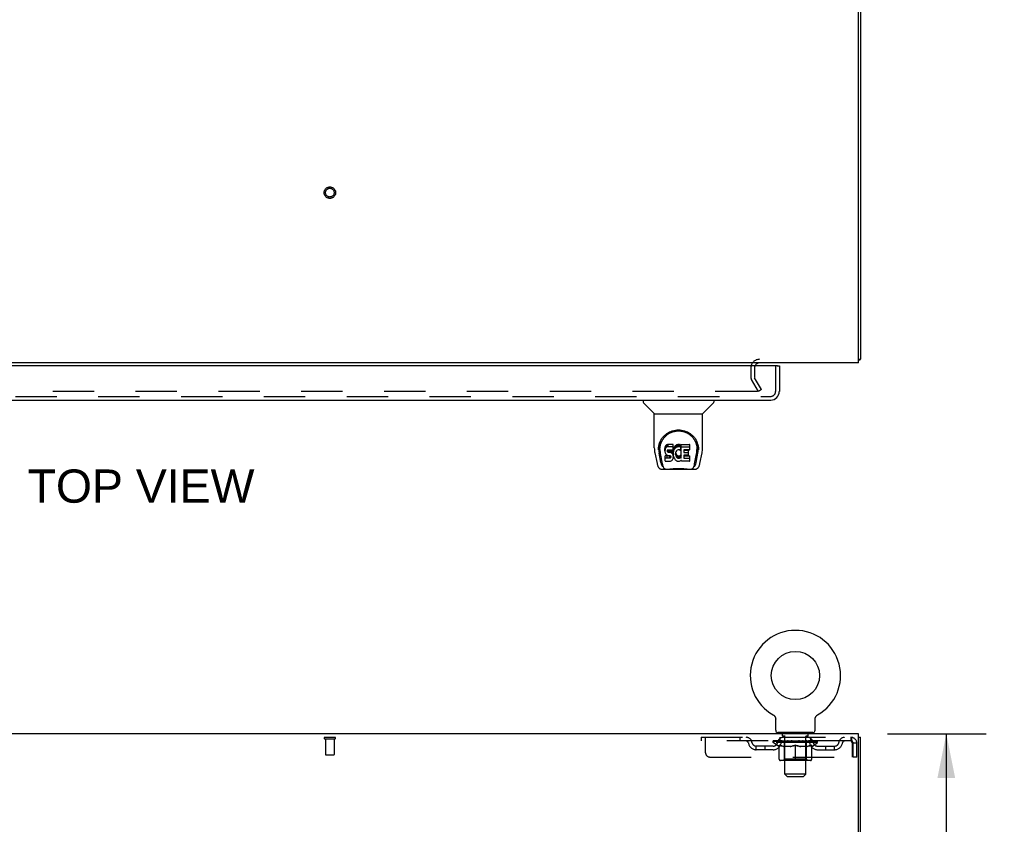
# Model space of a CAD drawing. Header units: inches. Extents: x 0 to 215, y 0 to 139.
# Tile 9 of 14: x 82 to 110, y 92 to 115. Entities that reach past the tile are written whole.
import ezdxf

# ---------------------------------------------------------------- set-up
doc = ezdxf.new("R2010")
doc.units = ezdxf.units.IN
doc.header["$LTSCALE"] = 11.804375
doc.header["$MEASUREMENT"] = 0
doc.linetypes.add('HIDDEN', pattern=[0.2, 0.1, -0.1])
doc.layers.get('0').update_dxf_attribs({"linetype": 'CONTINUOUS'})
for name, color, linetype in [('DEFAULT_2', 8, 'HIDDEN'), ('DIMENSIONS', 7, 'CONTINUOUS'), ('DOOR_ASSEMBLY', 7, 'CONTINUOUS')]:
    doc.layers.add(name, color=color, linetype=linetype)
doc.styles.get("Standard").update_dxf_attribs({"font": 'arial.ttf'})
doc.dimstyles.new('DIMSTYLE_1', dxfattribs={"dimtxt": 0.946875, "dimasz": 1.2625, "dimexe": 0.09, "dimexo": 0.07, "dimgap": 0.0375, "dimtad": 0, "dimtih": 1, "dimtoh": 1, "dimzin": 4, "dimdsep": 46, "dimtxsty": 'Standard', "dimblk": '_FILLED', "dimblk1": '_FILLED', "dimblk2": '_FILLED', "dimcen": 0.09, "dimadec": 3, "dimazin": 1, "dimtfac": 1, "dimtdec": 3, "dimtofl": 0, "dimtmove": 0, "dimatfit": 3, "dimldrblk": '_FILLED', "dimfxl": 0, "dimtolj": 1, "dimtzin": 4, "dimarcsym": 0})

# ---------------------------------------------------------------- blocks, each defined once
blk = doc.blocks.new('_FILLED')
at = {"color": 0, "linetype": 'ByBlock'}
blk.add_solid([(0, 0), (-1, 0.2), (-1, -0.2)], dxfattribs=at)
blk = doc.blocks.new('*D10')
at = {"layer": 'DIMENSIONS', "color": 2, "linetype": 'Continuous'}
for p, q in [((107.097, 95.001), (109.908, 95.001)), ((108.772, 95.001), (108.772, 86.76)), ((108.772, 76.626), (108.772, 84.866)), ((105.709, 76.626), (109.908, 76.626))]:
    blk.add_line(p, q, dxfattribs=at)
at = {"layer": 'DIMENSIONS', "color": 2, "linetype": 'Continuous', "xscale": 1.2625, "yscale": 1.2625, "zscale": 1.2625}
for p, rotation in [((108.772, 95.001), 90), ((108.772, 76.626), 270)]:
    blk.add_blockref('_FILLED', p, dxfattribs=dict(at, rotation=rotation))
at = {"layer": 'DIMENSIONS', "color": 2, "linetype": 'Continuous', "insert": (108.772, 86.287), "char_height": 0.9469, "width": 3.30878, "attachment_point": 2, "line_spacing_factor": 0.9}
blk.add_mtext('18.38', dxfattribs=at)

msp = doc.modelspace()

# ---------------------------------------------------------------- linework, layer by layer
at = {"color": 3, "linetype": 'Continuous'}
for p, q in [((106.273, 105.572), (106.273, 129.46)), ((106.325, 129.325), (106.325, 105.676)), ((106.273, 105.572), (66.127, 105.572)), ((106.273, 95.001), (66.127, 95.001)), ((106.273, 91.665), (106.273, 95.001)), ((106.325, 9.105), (106.325, 94.897))]:
    msp.add_line(p, q, dxfattribs=at)
at = {"color": 7, "linetype": 'Continuous'}
for p, q in [((106.273, 105.676), (106.325, 105.676)), ((103.836, 95.539), (103.836, 95.539)), ((103.836, 95.539), (103.841, 95.536)), ((103.837, 95.538), (103.839, 95.537)), ((103.841, 95.536), (103.845, 95.534)), ((103.845, 95.534), (103.849, 95.531)), ((103.849, 95.531), (103.853, 95.528)), ((103.853, 95.528), (103.857, 95.525)), ((103.857, 95.525), (103.861, 95.521)), ((103.861, 95.521), (103.865, 95.518)), ((103.864, 95.518), (103.868, 95.514)), ((103.868, 95.514), (103.872, 95.511)), ((103.872, 95.511), (103.875, 95.507)), ((103.878, 95.503), (103.881, 95.499)), ((103.881, 95.499), (103.884, 95.495)), ((103.884, 95.495), (103.887, 95.49)), ((103.887, 95.49), (103.89, 95.486)), ((103.89, 95.486), (103.892, 95.482)), ((103.892, 95.482), (103.894, 95.477)), ((103.894, 95.477), (103.896, 95.472)), ((103.896, 95.473), (103.898, 95.468)), ((103.898, 95.468), (103.9, 95.463)), ((103.9, 95.463), (103.902, 95.458)), ((103.902, 95.458), (103.903, 95.453)), ((103.903, 95.453), (103.905, 95.448)), ((103.905, 95.449), (103.906, 95.444)), ((103.906, 95.444), (103.907, 95.439)), ((103.907, 95.439), (103.908, 95.434)), ((103.908, 95.434), (103.908, 95.429)), ((105.034, 95.423), (105.035, 95.429)), ((105.035, 95.434), (105.036, 95.439)), ((105.035, 95.429), (105.035, 95.434)), ((105.036, 95.439), (105.037, 95.444)), ((105.037, 95.444), (105.038, 95.449)), ((105.038, 95.448), (105.039, 95.453)), ((105.039, 95.453), (105.041, 95.458)), ((105.041, 95.458), (105.043, 95.463)), ((105.043, 95.463), (105.044, 95.468)), ((105.044, 95.468), (105.046, 95.473)), ((105.046, 95.472), (105.049, 95.477)), ((105.048, 95.477), (105.051, 95.482)), ((105.051, 95.482), (105.053, 95.486)), ((105.053, 95.486), (105.056, 95.49)), ((105.056, 95.49), (105.059, 95.495)), ((105.059, 95.495), (105.062, 95.499)), ((105.062, 95.499), (105.065, 95.503)), ((105.065, 95.503), (105.068, 95.507)), ((105.068, 95.507), (105.071, 95.511)), ((105.071, 95.511), (105.075, 95.514)), ((105.075, 95.514), (105.078, 95.518)), ((105.078, 95.518), (105.082, 95.521)), ((105.082, 95.521), (105.086, 95.525)), ((105.086, 95.525), (105.09, 95.528)), ((105.09, 95.528), (105.094, 95.531)), ((105.094, 95.531), (105.098, 95.534)), ((105.098, 95.534), (105.102, 95.536)), ((105.098, 95.534), (105.099, 95.535)), ((105.102, 95.536), (105.107, 95.539)), ((105.104, 95.537), (105.106, 95.538)), ((105.107, 95.539), (105.107, 95.539)), ((103.909, 95.1), (103.909, 95.414)), ((105.034, 95.418), (105.034, 95.423)), ((105.034, 95.418), (105.034, 95.423)), ((105.034, 95.414), (105.034, 95.418)), ((105.034, 95.1), (105.034, 95.414)), ((103.971, 95.031), (103.971, 95.001)), ((104.971, 95.031), (103.971, 95.031)), ((104.971, 95.031), (104.971, 95.001)), ((106.273, 94.897), (106.325, 94.897))]:
    msp.add_line(p, q, dxfattribs=at)
at = {"color": 3, "linetype": 'Continuous'}
for points in [[(106.273, 105.656), (106.274, 105.656), (106.278, 105.657), (106.282, 105.658), (106.286, 105.659), (106.29, 105.66)], [(106.29, 105.66), (106.298, 105.662), (106.301, 105.662), (106.305, 105.663), (106.308, 105.664), (106.311, 105.665), (106.314, 105.666), (106.316, 105.666), (106.318, 105.667), (106.32, 105.668), (106.322, 105.67), (106.323, 105.671), (106.324, 105.672), (106.325, 105.673), (106.325, 105.674), (106.325, 105.676)]]:
    msp.add_lwpolyline(points, dxfattribs=at)
at = {"color": 7, "linetype": 'Continuous'}
for points in [[(103.875, 95.507), (103.878, 95.503), (103.881, 95.499)], [(103.908, 95.429), (103.909, 95.423), (103.909, 95.418), (103.909, 95.414)]]:
    msp.add_lwpolyline(points, dxfattribs=at)
msp.add_circle((104.471, 96.659), 0.688, dxfattribs=at)
at = {"color": 3, "linetype": 'Continuous'}
msp.add_arc((103.447, 105.429), 0.142, 90, 153.5334, dxfattribs=at)
at = {"color": 7, "linetype": 'Continuous'}
for centre, radius, start, end in [((104.471, 96.659), 1.288, 299.5053, 240.4947), ((103.978, 95.1), 0.069, 180, 265), ((104.965, 95.1), 0.069, 275, 360)]:
    msp.add_arc(centre, radius, start, end, dxfattribs=at)
at = {"layer": 'DEFAULT_2', "color": 8, "linetype": 'HIDDEN'}
for p, q in [((103.2, 105.429), (103.2, 105.168)), ((103.304, 105.429), (103.304, 105.168)), ((103.415, 104.759), (103.219, 105.099)), ((103.505, 104.811), (103.309, 105.151)), ((103.369, 104.759), (69.032, 104.759)), ((103.505, 104.811), (103.415, 104.759)), ((103.843, 95.535), (103.845, 95.534)), ((91.058, 94.897), (91.342, 94.897)), ((101.784, 94.897), (101.784, 94.793)), ((101.784, 94.897), (106.054, 94.897)), ((101.909, 94.459), (101.909, 94.897)), ((102.884, 94.897), (102.884, 94.793)), ((104.034, 94.793), (104.034, 94.897)), ((104.068, 95.031), (104.068, 95.001)), ((104.106, 94.941), (104.106, 95.021)), ((104.176, 94.931), (104.116, 94.931)), ((104.171, 93.85), (104.171, 94.921)), ((104.826, 94.931), (104.766, 94.931)), ((104.771, 93.85), (104.771, 94.921)), ((104.836, 94.941), (104.836, 95.021)), ((104.874, 95.031), (104.874, 95.001)), ((104.909, 94.793), (104.909, 94.897)), ((106.054, 94.897), (106.054, 94.793)), ((106.057, 94.896), (106.054, 94.897)), ((91.058, 94.854), (91.342, 94.854)), ((91.076, 94.854), (91.076, 94.407)), ((91.324, 94.854), (91.324, 94.407)), ((106.054, 94.793), (101.784, 94.793)), ((103.357, 94.542), (103.357, 94.646)), ((103.84, 94.646), (103.357, 94.646)), ((103.607, 94.542), (103.607, 94.646)), ((103.838, 94.746), (103.838, 94.793)), ((105.105, 94.746), (103.838, 94.746)), ((103.997, 94.635), (103.838, 94.746)), ((103.848, 94.786), (103.848, 94.793)), ((103.856, 94.783), (103.856, 94.786)), ((103.856, 94.783), (105.086, 94.783)), ((103.865, 94.783), (103.865, 94.786)), ((103.866, 94.783), (103.866, 94.786)), ((103.876, 94.786), (103.876, 94.793)), ((103.893, 94.783), (103.893, 94.786)), ((103.894, 94.783), (103.894, 94.786)), ((103.923, 94.786), (103.923, 94.793)), ((103.937, 94.783), (103.937, 94.786)), ((103.94, 94.783), (103.94, 94.786)), ((104.144, 94.786), (103.943, 94.786)), ((103.986, 94.786), (103.986, 94.793)), ((103.988, 94.783), (103.988, 94.786)), ((103.988, 94.783), (103.988, 94.786)), ((103.991, 94.783), (103.991, 94.786)), ((103.997, 94.635), (104.008, 94.635)), ((103.999, 94.783), (103.999, 94.786)), ((103.999, 94.783), (103.999, 94.786)), ((104.002, 94.783), (104.002, 94.786)), ((104.005, 94.783), (104.005, 94.787)), ((104.008, 94.272), (104.008, 94.678)), ((104.01, 94.783), (104.01, 94.786)), ((104.024, 94.783), (104.024, 94.786)), ((104.042, 94.783), (104.042, 94.786)), ((104.043, 94.783), (104.043, 94.789)), ((104.063, 94.783), (104.063, 94.786)), ((104.063, 94.783), (104.063, 94.786)), ((104.064, 94.786), (104.064, 94.793)), ((104.074, 94.783), (104.074, 94.786)), ((104.078, 94.783), (104.078, 94.786)), ((104.087, 94.783), (104.087, 94.786)), ((104.099, 94.783), (104.099, 94.79)), ((104.114, 94.783), (104.114, 94.786)), ((104.117, 94.783), (104.117, 94.786)), ((104.145, 94.783), (104.145, 94.786)), ((104.211, 94.786), (104.15, 94.786)), ((104.33, 94.635), (104.15, 94.635)), ((104.155, 94.786), (104.155, 94.793)), ((104.159, 94.274), (104.159, 94.743)), ((104.162, 94.783), (104.162, 94.786)), ((104.166, 94.783), (104.166, 94.786)), ((104.172, 94.783), (104.172, 94.791)), ((104.176, 94.783), (104.176, 94.786)), ((104.187, 94.783), (104.187, 94.786)), ((104.212, 94.783), (104.212, 94.786)), ((104.286, 94.786), (104.227, 94.786)), ((104.248, 94.783), (104.248, 94.786)), ((104.255, 94.786), (104.255, 94.793)), ((104.259, 94.783), (104.259, 94.786)), ((104.261, 94.783), (104.261, 94.792)), ((104.264, 94.783), (104.264, 94.786)), ((104.271, 94.783), (104.271, 94.786)), ((104.286, 94.783), (104.286, 94.786)), ((104.367, 94.786), (104.312, 94.786)), ((104.326, 94.783), (104.326, 94.786)), ((104.357, 94.786), (104.471, 94.793)), ((104.361, 94.786), (104.361, 94.793)), ((104.362, 94.793), (104.361, 94.793)), ((104.362, 94.786), (104.362, 94.793)), ((104.362, 94.783), (104.362, 94.786)), ((104.366, 94.783), (104.366, 94.786)), ((104.367, 94.783), (104.367, 94.786)), ((104.367, 94.783), (104.367, 94.786)), ((104.451, 94.786), (104.402, 94.786)), ((104.408, 94.783), (104.408, 94.786)), ((104.451, 94.783), (104.451, 94.786)), ((104.469, 94.786), (104.469, 94.786)), ((104.469, 94.783), (104.469, 94.786)), ((104.469, 94.783), (104.469, 94.786)), ((104.471, 94.786), (104.471, 94.793)), ((104.471, 94.235), (104.471, 94.678)), ((104.474, 94.783), (104.474, 94.786)), ((104.474, 94.783), (104.474, 94.786)), ((104.474, 94.786), (104.474, 94.786)), ((104.476, 94.786), (104.54, 94.786)), ((104.492, 94.783), (104.492, 94.786)), ((104.508, 94.786), (104.508, 94.791)), ((104.508, 94.791), (104.586, 94.786)), ((104.53, 94.786), (104.53, 94.789)), ((104.535, 94.783), (104.535, 94.786)), ((104.576, 94.783), (104.576, 94.786)), ((104.576, 94.783), (104.576, 94.786)), ((104.576, 94.786), (104.63, 94.786)), ((104.577, 94.783), (104.577, 94.786)), ((104.581, 94.786), (104.581, 94.793)), ((104.581, 94.786), (104.581, 94.793)), ((104.581, 94.793), (104.581, 94.793)), ((104.581, 94.783), (104.581, 94.786)), ((104.793, 94.635), (104.613, 94.635)), ((104.617, 94.783), (104.617, 94.786)), ((104.656, 94.783), (104.656, 94.786)), ((104.656, 94.786), (104.716, 94.786)), ((104.672, 94.783), (104.672, 94.786)), ((104.679, 94.783), (104.679, 94.786)), ((104.682, 94.783), (104.682, 94.792)), ((104.684, 94.783), (104.684, 94.786)), ((104.688, 94.786), (104.688, 94.793)), ((104.695, 94.783), (104.695, 94.786)), ((104.731, 94.783), (104.731, 94.786)), ((104.731, 94.786), (104.793, 94.786)), ((104.755, 94.783), (104.755, 94.786)), ((104.766, 94.783), (104.766, 94.786)), ((104.771, 94.783), (104.771, 94.791)), ((104.777, 94.783), (104.777, 94.786)), ((104.781, 94.783), (104.781, 94.786)), ((104.784, 94.274), (104.784, 94.743)), ((104.788, 94.786), (104.788, 94.793)), ((104.798, 94.783), (104.798, 94.786)), ((104.798, 94.786), (105, 94.786)), ((104.826, 94.783), (104.826, 94.786)), ((104.829, 94.783), (104.829, 94.786)), ((104.844, 94.783), (104.844, 94.79)), ((104.855, 94.783), (104.855, 94.786)), ((104.865, 94.783), (104.865, 94.786)), ((104.869, 94.783), (104.869, 94.786)), ((104.878, 94.786), (104.878, 94.793)), ((104.88, 94.783), (104.88, 94.786)), ((104.88, 94.783), (104.88, 94.786)), ((104.9, 94.783), (104.9, 94.789)), ((104.901, 94.783), (104.901, 94.786)), ((104.919, 94.783), (104.919, 94.786)), ((104.933, 94.783), (104.933, 94.786)), ((104.935, 94.272), (104.935, 94.678)), ((104.935, 94.635), (104.945, 94.635)), ((104.937, 94.783), (104.937, 94.787)), ((104.941, 94.783), (104.941, 94.786)), ((104.944, 94.783), (104.944, 94.786)), ((104.944, 94.783), (104.944, 94.786)), ((104.945, 94.635), (105.105, 94.746)), ((104.951, 94.783), (104.951, 94.786)), ((104.954, 94.783), (104.954, 94.786)), ((104.955, 94.783), (104.955, 94.786)), ((104.957, 94.786), (104.957, 94.793)), ((105.003, 94.783), (105.003, 94.786)), ((105.005, 94.783), (105.005, 94.786)), ((105.02, 94.786), (105.02, 94.793)), ((105.048, 94.783), (105.048, 94.786)), ((105.05, 94.783), (105.05, 94.786)), ((105.066, 94.786), (105.066, 94.793)), ((105.077, 94.783), (105.077, 94.786)), ((105.078, 94.783), (105.078, 94.786)), ((105.086, 94.783), (105.086, 94.786)), ((105.095, 94.786), (105.095, 94.793)), ((105.103, 94.646), (105.586, 94.646)), ((105.105, 94.746), (105.105, 94.793)), ((105.336, 94.542), (105.336, 94.646)), ((105.586, 94.542), (105.586, 94.646)), ((106.087, 94.73), (106.087, 94.334)), ((106.117, 94.334), (106.117, 94.73)), ((106.221, 94.73), (106.117, 94.73)), ((106.221, 94.334), (106.221, 94.73)), ((91.086, 94.397), (91.314, 94.397)), ((102.034, 94.334), (106.087, 94.334)), ((103.84, 94.542), (103.357, 94.542)), ((105.103, 94.542), (105.586, 94.542)), ((106.221, 94.334), (106.117, 94.334)), ((104.898, 94.235), (104.045, 94.235)), ((104.159, 94.274), (104.119, 94.235)), ((104.784, 94.274), (104.159, 94.274)), ((104.784, 94.274), (104.824, 94.235)), ((104.771, 93.85), (104.171, 93.85)), ((104.24, 93.781), (104.171, 93.85)), ((104.24, 93.781), (104.702, 93.781)), ((104.702, 93.781), (104.771, 93.85))]:
    msp.add_line(p, q, dxfattribs=at)
for points in [[(103.389, 104.777), (103.389, 104.776), (103.389, 104.774), (103.388, 104.773), (103.388, 104.771), (103.387, 104.769), (103.386, 104.768), (103.385, 104.766), (103.383, 104.765), (103.382, 104.764), (103.38, 104.763), (103.379, 104.762), (103.377, 104.761), (103.375, 104.76), (103.373, 104.76), (103.371, 104.76), (103.369, 104.759)], [(103.387, 104.785), (103.388, 104.783), (103.388, 104.781), (103.389, 104.779), (103.389, 104.778), (103.389, 104.777)], [(106.057, 94.896), (106.059, 94.893), (106.061, 94.887), (106.064, 94.88), (106.066, 94.871), (106.069, 94.86), (106.071, 94.848), (106.073, 94.834), (106.076, 94.819), (106.078, 94.802), (106.08, 94.785), (106.083, 94.767), (106.085, 94.749), (106.087, 94.73)], [(104.008, 94.678), (104.034, 94.668), (104.059, 94.659), (104.084, 94.651), (104.109, 94.645), (104.133, 94.639), (104.158, 94.635)], [(104.15, 94.635), (104.127, 94.639), (104.103, 94.645), (104.08, 94.651), (104.056, 94.659), (104.032, 94.668), (104.008, 94.677)], [(104.32, 94.635), (104.345, 94.639), (104.37, 94.645), (104.395, 94.652), (104.42, 94.659), (104.446, 94.668), (104.471, 94.678)], [(104.471, 94.677), (104.447, 94.667), (104.423, 94.659), (104.4, 94.651), (104.376, 94.645), (104.353, 94.639), (104.33, 94.635)], [(104.471, 94.678), (104.497, 94.668), (104.523, 94.659), (104.548, 94.651), (104.573, 94.645), (104.598, 94.639), (104.622, 94.635)], [(104.613, 94.635), (104.589, 94.639), (104.566, 94.645), (104.543, 94.651), (104.519, 94.659), (104.495, 94.667), (104.471, 94.677)], [(104.785, 94.635), (104.81, 94.639), (104.834, 94.645), (104.859, 94.651), (104.884, 94.659), (104.909, 94.668), (104.935, 94.678)], [(104.935, 94.677), (104.91, 94.667), (104.886, 94.659), (104.863, 94.651), (104.839, 94.645), (104.816, 94.639), (104.793, 94.635)], [(106.061, 94.789), (106.059, 94.791), (106.057, 94.792), (106.054, 94.793)], [(106.061, 94.789), (106.064, 94.787), (106.066, 94.783), (106.069, 94.779), (106.071, 94.774), (106.073, 94.769), (106.076, 94.763), (106.078, 94.757), (106.08, 94.751), (106.083, 94.744), (106.085, 94.737), (106.087, 94.73)]]:
    msp.add_lwpolyline(points, dxfattribs=at)
for radius in [0.164, 0.124]:
    msp.add_circle((91.2, 110.426), radius, dxfattribs=at)
for centre, radius, start, end in [((103.447, 105.429), 0.246, 90, 180), ((103.447, 105.429), 0.142, 153.5334, 180), ((103.337, 105.168), 0.137, 180, 210), ((103.337, 105.168), 0.033, 180, 210), ((91.058, 94.875), 0.0215, 90, 270), ((91.342, 94.875), 0.0215, 270, 90), ((103.068, 94.73), 0.167, 8.0716, 90), ((104.129, 94.73), 0.167, 90, 171.9284), ((103.978, 95.1), 0.069, 265, 270), ((104.096, 95.021), 0.01, 0, 90), ((104.116, 94.941), 0.01, 180, 270), ((104.161, 94.921), 0.01, 0, 90), ((104.781, 94.921), 0.01, 90, 180), ((104.814, 94.73), 0.167, 8.0716, 90), ((104.826, 94.941), 0.01, 270, 360), ((104.846, 95.021), 0.01, 90, 180), ((104.965, 95.1), 0.069, 270, 275), ((105.875, 94.73), 0.167, 90, 171.9284), ((106.054, 94.73), 0.167, 0, 90), ((103.068, 94.73), 0.0625, 7.9863, 90), ((103.357, 94.771), 0.229, 187.9863, 270), ((103.357, 94.771), 0.125, 188.0716, 270), ((103.84, 94.771), 0.125, 270, 351.9284), ((103.84, 94.771), 0.229, 270, 352.0137), ((104.128, 94.73), 0.0625, 90, 172.0137), ((104.119, 94.743), 0.0398, 0, 90), ((104.824, 94.743), 0.0398, 90, 180), ((104.814, 94.73), 0.0625, 7.9863, 90), ((105.103, 94.771), 0.229, 187.9863, 270), ((105.103, 94.771), 0.125, 188.0716, 270), ((105.586, 94.771), 0.125, 270, 351.9284), ((105.586, 94.771), 0.229, 270, 352.0137), ((105.875, 94.73), 0.0625, 90, 172.0137), ((106.054, 94.73), 0.063, 0, 90), ((91.086, 94.407), 0.01, 180, 270), ((91.314, 94.407), 0.01, 270, 360), ((102.034, 94.459), 0.125, 180, 270), ((104.045, 94.272), 0.0371, 180, 270), ((104.898, 94.272), 0.0371, 270, 360)]:
    msp.add_arc(centre, radius, start, end, dxfattribs=at)
for centre, major_axis, ratio, start_param, end_param in [((104.471, 94.793), (0.633, 0.007), 0.05963, 2.96643, 3.140963), ((103.818, 94.781), (0.198, 0), 0.060556, 0.430652, 1.470503), ((104.471, 94.793), (0.633, 0), 0.060556, -3.141593, -2.96706), ((103.818, 94.774), (0.198, 0.002), 0.05963, 1.376596, 1.469874), ((104.471, 94.793), (0.633, 0.013), 0.05688, 2.791345, 2.965878), ((103.794, 94.781), (0.198, 0.002), 0.05963, 0.25549, 1.295341), ((103.862, 94.781), (0.198, -0.002), 0.05963, 0.605815, 1.645666), ((104.471, 94.793), (0.633, -0.007), 0.05963, -2.96643, -2.791898), ((103.862, 94.774), (0.198, 0), 0.060556, 1.551758, 1.645036), ((103.794, 94.774), (0.198, 0.004), 0.05688, 1.20151, 1.294789), ((103.864, 94.777), (0.164, 0.002), 0.05963, 1.065228, 1.614276), ((103.844, 94.777), (0.164, 0.003), 0.05688, 0.890143, 1.43919), ((103.902, 94.777), (0.164, 0), 0.060556, 1.240391, 1.789438), ((104.471, 94.793), (0.633, 0.019), 0.052395, 2.616403, 2.790936), ((103.79, 94.781), (0.198, 0.004), 0.05688, 0.080405, 1.120256), ((103.925, 94.781), (0.198, -0.004), 0.05688, 0.7809, 1.820751), ((104.471, 94.793), (0.633, -0.013), 0.05688, -2.791345, -2.616812), ((103.925, 94.774), (0.198, -0.002), 0.05963, 1.72692, 1.820198), ((103.79, 94.774), (0.198, 0.006), 0.052395, 1.026568, 1.119847), ((103.843, 94.777), (0.164, 0.005), 0.052395, 0.715201, 1.264248), ((103.957, 94.777), (0.164, -0.002), 0.05963, 1.415553, 1.9646), ((104.471, 94.793), (0.633, 0.025), 0.046319, 2.441654, 2.616187), ((104.004, 94.781), (0.198, -0.006), 0.052395, 0.955842, 1.995693), ((103.807, 94.781), (0.198, 0.006), 0.052395, -0.094537, 0.945314), ((104.471, 94.793), (0.633, -0.019), 0.052395, -2.616403, -2.44187), ((104.004, 94.774), (0.198, -0.004), 0.05688, 1.902006, 1.995284), ((103.807, 94.774), (0.198, 0.008), 0.046319, 0.851819, 0.945098), ((103.862, 94.777), (0.164, 0.006), 0.046319, 0.540452, 1.089499), ((104.029, 94.777), (0.164, -0.003), 0.05688, 1.590638, 2.139686), ((104.471, 94.793), (0.633, 0.029), 0.038841, 2.267123, 2.441656), ((104.098, 94.781), (0.198, -0.008), 0.046319, 1.130591, 2.170442), ((103.844, 94.781), (0.198, 0.008), 0.046319, -0.269286, 0.770565), ((104.471, 94.793), (0.633, -0.025), 0.046319, -2.441654, -2.267121), ((104.098, 94.774), (0.198, -0.006), 0.052395, 2.076947, 2.170226), ((103.844, 94.774), (0.198, 0.009), 0.038841, 0.677289, 0.770567), ((103.899, 94.777), (0.164, 0.008), 0.038841, 0.365921, 0.914969), ((104.113, 94.777), (0.164, -0.005), 0.052395, 1.76558, 2.314627), ((104.471, 94.793), (0.633, 0.033), 0.030195, 2.09281, 2.267343), ((104.203, 94.781), (0.198, -0.009), 0.038841, 1.305122, 2.344973), ((103.901, 94.781), (0.198, 0.009), 0.038841, -0.443817, 0.596034), ((104.471, 94.793), (0.633, -0.029), 0.038841, -2.267123, -2.092591), ((104.203, 94.774), (0.198, -0.008), 0.046319, 2.251696, 2.344975), ((103.901, 94.774), (0.198, 0.01), 0.030195, 0.502975, 0.596254), ((103.953, 94.777), (0.164, 0.009), 0.030195, 0.191608, 0.740655), ((104.209, 94.777), (0.164, -0.006), 0.046319, 1.940329, 2.489376), ((103.974, 94.781), (0.198, 0.01), 0.030195, -0.61813, 0.421721), ((104.471, 94.793), (0.633, 0.036), 0.020645, 1.918687, 2.09322), ((104.316, 94.781), (0.198, -0.01), 0.030195, 1.479435, 2.519286), ((104.471, 94.793), (0.633, -0.033), 0.030195, -2.09281, -1.918277), ((104.316, 94.774), (0.198, -0.009), 0.038841, 2.426227, 2.519505), ((103.974, 94.774), (0.198, 0.011), 0.020645, 0.328852, 0.422131), ((104.023, 94.777), (0.164, 0.009), 0.020645, 0.017485, 0.566532), ((104.312, 94.777), (0.164, -0.008), 0.038841, 2.11486, 2.663907), ((104.063, 94.781), (0.198, 0.011), 0.020645, -0.792253, 0.247598), ((104.471, 94.793), (0.633, 0.038), 0.010478, 1.744704, 1.919237), ((104.433, 94.781), (0.198, -0.011), 0.020645, 1.653558, 2.693409), ((104.471, 94.793), (0.633, -0.036), 0.020645, -1.918687, -1.744154), ((104.433, 94.774), (0.198, -0.01), 0.030195, 2.60054, 2.693819), ((104.063, 94.774), (0.198, 0.012), 0.010478, 0.154869, 0.248148), ((104.107, 94.777), (0.164, 0.01), 0.010478, 6.126688, 6.675735), ((104.42, 94.777), (0.164, -0.009), 0.030195, 2.289173, 2.83822), ((104.164, 94.781), (0.198, 0.012), 0.010478, -0.966236, -0.000846), ((104.552, 94.781), (0.198, -0.012), 0.010478, 1.827541, 2.867392), ((104.471, 94.793), (0.633, -0.038), 0.010478, -1.744704, -1.563007), ((104.552, 94.774), (0.198, -0.011), 0.020645, 2.774664, 2.867942), ((104.53, 94.777), (0.164, -0.009), 0.020645, 2.463296, 3.012344), ((104.391, 94.781), (0.198, 0.012), 0.010478, 0.274201, 1.314052), ((104.305, 94.777), (0.164, 0.01), 0.010478, -0.000483, 0.504314), ((104.274, 94.774), (0.198, 0.012), 0.010478, 0.099668, 0.192946), ((104.471, 94.793), (0.633, 0.038), 0.010478, -1.571421, -1.396888), ((104.638, 94.777), (0.164, -0.01), 0.010478, 2.637279, 3.14189), ((104.669, 94.774), (0.198, -0.012), 0.010478, 2.74231, 2.948646), ((104.51, 94.781), (0.198, 0.011), 0.020645, 0.448184, 1.488034), ((104.413, 94.777), (0.164, 0.009), 0.020645, 0.129249, 0.678296), ((104.391, 94.774), (0.198, 0.011), 0.020645, 0.273651, 0.366929), ((104.471, 94.793), (0.633, 0.036), 0.020645, -1.397439, -1.222906), ((104.779, 94.781), (0.198, -0.012), 0.010478, -3.140747, -2.175357), ((104.471, 94.793), (0.633, -0.038), 0.010478, 1.222355, 1.396888), ((104.627, 94.781), (0.198, 0.01), 0.030195, 0.622307, 1.662158), ((104.523, 94.777), (0.164, 0.009), 0.030195, 0.303372, 0.852419), ((104.836, 94.777), (0.164, -0.01), 0.010478, 2.749043, 3.29809), ((104.88, 94.781), (0.198, -0.011), 0.020645, 2.893995, 3.933846), ((104.51, 94.774), (0.198, 0.01), 0.030195, 0.447774, 0.541052), ((104.88, 94.774), (0.198, -0.012), 0.010478, 2.893445, 2.986723), ((104.471, 94.793), (0.633, 0.033), 0.030195, -1.223315, -1.048783), ((104.471, 94.793), (0.633, -0.036), 0.020645, 1.048373, 1.222906), ((104.74, 94.781), (0.198, 0.009), 0.038841, 0.79662, 1.836471), ((104.631, 94.777), (0.164, 0.008), 0.038841, 0.477686, 1.026733), ((104.92, 94.777), (0.164, -0.009), 0.020645, 2.57506, 3.124108), ((104.969, 94.781), (0.198, -0.01), 0.030195, 2.719872, 3.759723), ((104.845, 94.781), (0.198, 0.008), 0.046319, 0.971151, 2.011002), ((104.627, 94.774), (0.198, 0.009), 0.038841, 0.622087, 0.715366), ((104.969, 94.774), (0.198, -0.011), 0.020645, 2.719462, 2.812741), ((104.471, 94.793), (0.633, 0.029), 0.038841, -1.049002, -0.874469), ((104.471, 94.793), (0.633, -0.033), 0.030195, 0.87425, 1.048783), ((104.734, 94.777), (0.164, 0.006), 0.046319, 0.652216, 1.201263), ((104.938, 94.781), (0.198, 0.006), 0.052395, 1.1459, 2.185751), ((104.99, 94.777), (0.164, -0.009), 0.030195, 2.400937, 2.949985), ((105.042, 94.781), (0.198, -0.009), 0.038841, 2.545558, 3.585409), ((104.83, 94.777), (0.164, 0.005), 0.052395, 0.826965, 1.376012), ((104.74, 94.774), (0.198, 0.008), 0.046319, 0.796618, 0.889896), ((105.042, 94.774), (0.198, -0.01), 0.030195, 2.545339, 2.638617), ((105.018, 94.781), (0.198, 0.004), 0.05688, 1.320842, 2.360692), ((104.471, 94.793), (0.633, 0.025), 0.046319, -0.874471, -0.699939), ((104.471, 94.793), (0.633, -0.029), 0.038841, 0.699936, 0.874469), ((105.098, 94.781), (0.198, -0.008), 0.046319, 2.371028, 3.410879), ((105.044, 94.777), (0.164, -0.008), 0.038841, 2.226624, 2.775671), ((105.08, 94.781), (0.198, 0.002), 0.05963, 1.495927, 2.535778), ((104.914, 94.777), (0.164, 0.003), 0.05688, 1.001907, 1.550954), ((105.136, 94.781), (0.198, -0.006), 0.052395, 2.196279, 3.23613), ((105.081, 94.777), (0.164, -0.006), 0.046319, 2.052093, 2.601141), ((104.845, 94.774), (0.198, 0.006), 0.052395, 0.971367, 1.064645), ((105.125, 94.781), (0.198, 0), 0.060556, 1.671089, 2.71094), ((105.098, 94.774), (0.198, -0.009), 0.038841, 2.371026, 2.464304), ((105.153, 94.781), (0.198, -0.004), 0.05688, 2.021337, 3.061188), ((104.471, 94.793), (0.633, 0.019), 0.052395, -0.699723, -0.52519), ((104.471, 94.793), (0.633, -0.025), 0.046319, 0.525406, 0.699939), ((105.149, 94.781), (0.198, -0.002), 0.05963, 1.846251, 2.886102), ((104.985, 94.777), (0.164, 0.002), 0.05963, 1.176993, 1.72604), ((105.1, 94.777), (0.164, -0.005), 0.052395, 1.877344, 2.426392), ((105.041, 94.777), (0.164, 0), 0.060556, 1.352155, 1.901202), ((105.099, 94.777), (0.164, -0.003), 0.05688, 1.702402, 2.25145), ((105.079, 94.777), (0.164, -0.002), 0.05963, 1.527317, 2.076364), ((104.938, 94.774), (0.198, 0.004), 0.05688, 1.146309, 1.239587), ((105.136, 94.774), (0.198, -0.008), 0.046319, 2.196495, 2.289773), ((104.471, 94.793), (0.633, 0.013), 0.05688, -0.524781, -0.350248), ((104.471, 94.793), (0.633, -0.019), 0.052395, 0.350657, 0.52519), ((105.018, 94.774), (0.198, 0.002), 0.05963, 1.321394, 1.414673), ((105.153, 94.774), (0.198, -0.006), 0.052395, 2.021746, 2.115024), ((104.471, 94.793), (0.633, 0.007), 0.05963, -0.349695, -0.175162), ((104.471, 94.793), (0.633, -0.013), 0.05688, 0.175715, 0.350248), ((105.08, 94.774), (0.198, 0), 0.060556, 1.496556, 1.589835), ((105.149, 94.774), (0.198, -0.004), 0.05688, 1.846804, 1.940083), ((105.125, 94.774), (0.198, -0.002), 0.05963, 1.671719, 1.764997), ((104.471, 94.793), (0.633, 0), 0.060556, -0.174533, 0), ((104.471, 94.793), (0.633, -0.007), 0.05963, 0.000629, 0.175162)]:
    msp.add_ellipse(centre, major_axis=major_axis, ratio=ratio, start_param=start_param, end_param=end_param, dxfattribs=at)
at = {"layer": 'DOOR_ASSEMBLY', "color": 3, "linetype": 'Continuous'}
for p, q in [((103.951, 105.493), (68.117, 105.493)), ((104.013, 105.493), (104.013, 104.76)), ((68.072, 104.514), (103.766, 104.514))]:
    msp.add_line(p, q, dxfattribs=at)
at = {"layer": 'DOOR_ASSEMBLY', "color": 8, "linetype": 'HIDDEN'}
for p, q in [((103.909, 104.76), (103.909, 105.493)), ((68.072, 104.618), (103.766, 104.618))]:
    msp.add_line(p, q, dxfattribs=at)
at = {"layer": 'DOOR_ASSEMBLY', "color": 7, "linetype": 'Continuous'}
for p, q in [((103.951, 105.493), (104.013, 105.493)), ((100.134, 104.514), (100.134, 104.452)), ((100.443, 104.126), (100.146, 104.424)), ((101.833, 104.126), (102.13, 104.424)), ((102.142, 104.514), (102.142, 104.452)), ((100.449, 104.12), (101.827, 104.12)), ((100.449, 103.148), (100.449, 104.12)), ((101.827, 103.149), (101.827, 104.12)), ((100.567, 103.094), (100.567, 103.093)), ((100.574, 103.18), (100.573, 103.116)), ((100.611, 103.107), (100.611, 103.083)), ((100.754, 103.152), (100.752, 103.128)), ((100.752, 103.061), (100.752, 103.128)), ((100.754, 103.085), (100.752, 103.061)), ((100.752, 103.061), (100.753, 103.037)), ((100.753, 103.037), (100.757, 103.014)), ((100.759, 103.175), (100.754, 103.152)), ((100.754, 103.085), (100.754, 103.152)), ((100.759, 103.108), (100.754, 103.085)), ((100.757, 103.014), (100.765, 102.992)), ((100.768, 103.198), (100.759, 103.175)), ((100.759, 103.108), (100.759, 103.175)), ((100.768, 103.131), (100.759, 103.108)), ((100.782, 103.217), (100.768, 103.198)), ((100.768, 103.131), (100.768, 103.198)), ((100.782, 103.151), (100.768, 103.131)), ((100.79, 103.225), (100.782, 103.217)), ((100.782, 103.151), (100.782, 103.217)), ((100.79, 103.159), (100.782, 103.151)), ((100.8, 103.232), (100.79, 103.225)), ((100.79, 103.159), (100.79, 103.225)), ((100.8, 103.165), (100.79, 103.159)), ((100.821, 103.242), (100.8, 103.232)), ((100.8, 103.165), (100.8, 103.232)), ((100.821, 103.175), (100.8, 103.165)), ((100.845, 103.249), (100.821, 103.242)), ((100.821, 103.175), (100.821, 103.242)), ((100.845, 103.182), (100.821, 103.175)), ((100.823, 103.05), (100.824, 103.065)), ((100.824, 103.042), (100.823, 103.05)), ((100.824, 103.065), (100.826, 103.08)), ((100.824, 103.042), (100.824, 103.065)), ((100.826, 103.035), (100.824, 103.042)), ((100.826, 103.08), (100.829, 103.086)), ((100.826, 103.035), (100.826, 103.08)), ((100.83, 103.029), (100.826, 103.035)), ((100.829, 103.086), (100.834, 103.091)), ((100.83, 103.029), (100.83, 103.088)), ((100.837, 103.025), (100.83, 103.029)), ((100.834, 103.091), (100.849, 103.096)), ((100.837, 103.091), (100.836, 103.092)), ((100.851, 103.087), (100.837, 103.091)), ((100.837, 103.025), (100.837, 103.091)), ((100.851, 103.021), (100.837, 103.025)), ((100.984, 103.249), (100.845, 103.249)), ((100.845, 103.182), (100.845, 103.249)), ((100.984, 103.182), (100.845, 103.182)), ((100.849, 103.096), (100.864, 103.097)), ((100.875, 103.088), (100.851, 103.087)), ((100.851, 103.021), (100.851, 103.087)), ((100.875, 103.021), (100.851, 103.021)), ((100.864, 103.097), (100.977, 103.097)), ((100.899, 103.087), (100.875, 103.088)), ((100.875, 103.021), (100.875, 103.088)), ((100.899, 103.02), (100.875, 103.021)), ((100.922, 103.082), (100.899, 103.087)), ((100.899, 103.02), (100.899, 103.087)), ((100.922, 103.015), (100.899, 103.02)), ((100.933, 103.077), (100.922, 103.082)), ((100.922, 103.015), (100.922, 103.082)), ((100.933, 103.01), (100.922, 103.015)), ((100.943, 103.07), (100.933, 103.077)), ((100.933, 103.01), (100.933, 103.077)), ((100.943, 103.003), (100.933, 103.01)), ((100.96, 103.053), (100.943, 103.07)), ((100.943, 103.003), (100.943, 103.07)), ((100.973, 103.033), (100.96, 103.053)), ((100.96, 102.986), (100.96, 103.053)), ((100.983, 103.011), (100.973, 103.033)), ((100.973, 102.966), (100.973, 103.033)), ((100.977, 103.097), (100.982, 103.097)), ((100.982, 103.097), (100.984, 103.103)), ((100.984, 103.007), (100.983, 103.011)), ((100.983, 102.944), (100.983, 103.011)), ((100.986, 103.206), (100.984, 103.249)), ((100.984, 103.182), (100.984, 103.249)), ((100.986, 103.139), (100.984, 103.182)), ((100.984, 103.103), (100.985, 103.116)), ((100.989, 103.085), (100.984, 103.041)), ((100.984, 102.974), (100.984, 103.041)), ((100.989, 103.018), (100.984, 102.974)), ((100.985, 103.116), (100.986, 103.139)), ((100.986, 103.139), (100.986, 103.206)), ((100.993, 103.107), (100.989, 103.085)), ((100.989, 103.018), (100.989, 103.085)), ((100.993, 103.04), (100.989, 103.018)), ((100.999, 103.128), (100.993, 103.107)), ((100.993, 103.04), (100.993, 103.107)), ((100.999, 103.062), (100.993, 103.04)), ((101.007, 103.149), (100.999, 103.128)), ((100.999, 103.062), (100.999, 103.128)), ((101.007, 103.082), (100.999, 103.062)), ((101.018, 103.168), (101.007, 103.149)), ((101.007, 103.082), (101.007, 103.149)), ((101.018, 103.102), (101.007, 103.082)), ((101.031, 103.187), (101.018, 103.168)), ((101.018, 103.102), (101.018, 103.168)), ((101.031, 103.12), (101.018, 103.102)), ((101.046, 103.203), (101.031, 103.187)), ((101.031, 103.12), (101.031, 103.187)), ((101.046, 103.137), (101.031, 103.12)), ((101.062, 103.219), (101.046, 103.203)), ((101.046, 103.137), (101.046, 103.203)), ((101.062, 103.152), (101.046, 103.137)), ((101.057, 103.016), (101.054, 102.989)), ((101.056, 103.009), (101.058, 103.003)), ((101.061, 103.029), (101.057, 103.016)), ((101.067, 103.041), (101.061, 103.029)), ((101.08, 103.232), (101.062, 103.219)), ((101.062, 103.152), (101.062, 103.219)), ((101.08, 103.165), (101.062, 103.152)), ((101.081, 103.064), (101.067, 103.041)), ((101.101, 103.24), (101.08, 103.232)), ((101.08, 103.165), (101.08, 103.232)), ((101.101, 103.174), (101.08, 103.165)), ((101.089, 103.074), (101.081, 103.064)), ((101.1, 103.082), (101.089, 103.074)), ((101.125, 103.092), (101.1, 103.082)), ((101.123, 103.245), (101.101, 103.24)), ((101.101, 103.174), (101.101, 103.24)), ((101.123, 103.179), (101.101, 103.174)), ((101.145, 103.248), (101.123, 103.245)), ((101.123, 103.179), (101.123, 103.245)), ((101.145, 103.181), (101.123, 103.179)), ((101.138, 103.096), (101.125, 103.092)), ((101.151, 103.095), (101.138, 103.096)), ((101.145, 103.248), (101.167, 103.247)), ((101.145, 103.181), (101.145, 103.248)), ((101.167, 103.18), (101.145, 103.181)), ((101.164, 103.092), (101.151, 103.095)), ((101.177, 103.087), (101.164, 103.092)), ((101.178, 103.245), (101.167, 103.247)), ((101.167, 103.18), (101.167, 103.247)), ((101.178, 103.179), (101.167, 103.18)), ((101.189, 103.242), (101.178, 103.245)), ((101.178, 103.179), (101.178, 103.245)), ((101.189, 103.175), (101.178, 103.179)), ((101.209, 103.158), (101.183, 103.09)), ((101.207, 103.23), (101.189, 103.242)), ((101.189, 103.175), (101.189, 103.242)), ((101.207, 103.163), (101.189, 103.175)), ((101.207, 103.23), (101.207, 103.163)), ((101.209, 103.226), (101.209, 103.163)), ((101.218, 103.247), (101.454, 103.247)), ((101.218, 102.855), (101.218, 103.247)), ((101.218, 103.18), (101.454, 103.18)), ((101.288, 103.092), (101.288, 103.025)), ((101.454, 103.097), (101.292, 103.097)), ((101.292, 103.087), (101.424, 103.087)), ((101.292, 103.02), (101.424, 103.02)), ((101.428, 102.943), (101.428, 103.083)), ((101.459, 103.101), (101.459, 103.242)), ((101.702, 103.18), (101.703, 103.116)), ((101.709, 103.093), (101.709, 103.094)), ((100.464, 103.005), (100.529, 102.7)), ((100.636, 102.728), (100.583, 102.998)), ((100.62, 102.985), (100.677, 102.693)), ((100.754, 102.776), (100.754, 102.917)), ((100.818, 102.922), (100.759, 102.922)), ((100.759, 102.855), (100.759, 102.922)), ((100.818, 102.855), (100.759, 102.855)), ((100.759, 102.771), (100.903, 102.771)), ((100.765, 102.992), (100.778, 102.972)), ((100.778, 102.972), (100.794, 102.954)), ((100.794, 102.954), (100.814, 102.941)), ((100.814, 102.941), (100.825, 102.937)), ((100.879, 102.923), (100.818, 102.922)), ((100.818, 102.855), (100.818, 102.922)), ((100.879, 102.856), (100.818, 102.855)), ((100.825, 102.937), (100.837, 102.935)), ((100.837, 102.935), (100.884, 102.934)), ((100.894, 102.924), (100.879, 102.923)), ((100.879, 102.856), (100.879, 102.923)), ((100.894, 102.857), (100.879, 102.856)), ((100.884, 102.934), (100.892, 102.934)), ((100.892, 102.934), (100.899, 102.931)), ((100.901, 102.927), (100.894, 102.924)), ((100.894, 102.857), (100.894, 102.924)), ((100.901, 102.86), (100.894, 102.857)), ((100.899, 102.931), (100.905, 102.927)), ((100.902, 102.929), (100.901, 102.927)), ((100.901, 102.86), (100.901, 102.927)), ((100.906, 102.866), (100.901, 102.86)), ((100.903, 102.771), (100.915, 102.772)), ((100.905, 102.927), (100.91, 102.921)), ((100.906, 102.866), (100.906, 102.925)), ((100.915, 102.878), (100.906, 102.866)), ((100.91, 102.921), (100.916, 102.907)), ((100.915, 102.878), (100.915, 102.909)), ((100.918, 102.885), (100.915, 102.878)), ((100.915, 102.772), (100.926, 102.776)), ((100.916, 102.907), (100.919, 102.892)), ((100.918, 102.885), (100.918, 102.897)), ((100.919, 102.892), (100.918, 102.885)), ((100.926, 102.776), (100.946, 102.79)), ((100.96, 102.986), (100.943, 103.003)), ((100.946, 102.79), (100.963, 102.807)), ((100.973, 102.966), (100.96, 102.986)), ((100.963, 102.807), (100.97, 102.817)), ((100.97, 102.817), (100.975, 102.828)), ((100.983, 102.944), (100.973, 102.966)), ((100.975, 102.828), (100.984, 102.85)), ((100.989, 102.921), (100.983, 102.944)), ((100.984, 102.974), (100.985, 102.952)), ((100.984, 102.85), (100.99, 102.873)), ((100.985, 102.952), (100.988, 102.929)), ((100.988, 102.929), (100.993, 102.908)), ((100.992, 102.897), (100.989, 102.921)), ((100.99, 102.873), (100.992, 102.897)), ((100.992, 102.897), (100.992, 102.912)), ((100.993, 102.908), (101, 102.887)), ((101, 102.887), (101.021, 102.847)), ((101.021, 102.847), (101.034, 102.829)), ((101.034, 102.829), (101.048, 102.812)), ((101.048, 102.812), (101.065, 102.797)), ((101.054, 102.989), (101.053, 102.963)), ((101.053, 102.963), (101.055, 102.949)), ((101.055, 102.949), (101.055, 102.989)), ((101.055, 102.949), (101.058, 102.937)), ((101.058, 103.003), (101.068, 102.979)), ((101.058, 102.937), (101.058, 103.003)), ((101.058, 102.937), (101.068, 102.912)), ((101.065, 102.797), (101.082, 102.783)), ((101.068, 102.979), (101.081, 102.955)), ((101.068, 102.912), (101.068, 102.979)), ((101.068, 102.912), (101.081, 102.889)), ((101.081, 102.955), (101.09, 102.945)), ((101.081, 102.889), (101.081, 102.955)), ((101.081, 102.889), (101.09, 102.879)), ((101.082, 102.783), (101.092, 102.778)), ((101.09, 102.945), (101.1, 102.936)), ((101.09, 102.879), (101.09, 102.945)), ((101.09, 102.879), (101.1, 102.87)), ((101.092, 102.778), (101.103, 102.775)), ((101.1, 102.936), (101.111, 102.929)), ((101.1, 102.87), (101.1, 102.936)), ((101.1, 102.87), (101.111, 102.862)), ((101.103, 102.775), (101.124, 102.769)), ((101.111, 102.929), (101.124, 102.924)), ((101.111, 102.862), (101.111, 102.929)), ((101.111, 102.862), (101.124, 102.857)), ((101.124, 102.924), (101.137, 102.922)), ((101.124, 102.857), (101.124, 102.924)), ((101.124, 102.857), (101.137, 102.855)), ((101.124, 102.769), (101.146, 102.767)), ((101.137, 102.922), (101.15, 102.921)), ((101.137, 102.855), (101.137, 102.922)), ((101.137, 102.855), (101.15, 102.855)), ((101.146, 102.767), (101.169, 102.77)), ((101.15, 102.921), (101.163, 102.923)), ((101.15, 102.855), (101.15, 102.921)), ((101.15, 102.855), (101.163, 102.857)), ((101.163, 102.923), (101.176, 102.927)), ((101.163, 102.857), (101.163, 102.923)), ((101.163, 102.857), (101.176, 102.861)), ((101.169, 102.77), (101.19, 102.776)), ((101.176, 102.927), (101.188, 102.933)), ((101.176, 102.861), (101.176, 102.927)), ((101.176, 102.861), (101.188, 102.866)), ((101.188, 102.933), (101.199, 102.94)), ((101.188, 102.866), (101.188, 102.933)), ((101.188, 102.866), (101.199, 102.874)), ((101.19, 102.776), (101.209, 102.788)), ((101.199, 102.94), (101.199, 102.874)), ((101.206, 102.939), (101.218, 102.922)), ((101.206, 102.872), (101.218, 102.855)), ((101.22, 102.788), (101.209, 102.788)), ((101.209, 102.788), (101.209, 102.788)), ((101.22, 102.775), (101.22, 102.788)), ((101.455, 102.771), (101.224, 102.771)), ((101.289, 102.934), (101.289, 102.856)), ((101.424, 102.938), (101.294, 102.938)), ((101.294, 102.919), (101.455, 102.919)), ((101.294, 102.852), (101.455, 102.852)), ((101.46, 102.775), (101.46, 102.914)), ((101.598, 102.693), (101.655, 102.982)), ((101.64, 102.728), (101.692, 102.998)), ((101.655, 102.982), (101.656, 102.986)), ((101.747, 102.7), (101.812, 103.005)), ((100.653, 102.545), (101.623, 102.545)), ((100.695, 102.624), (100.688, 102.624)), ((100.694, 102.628), (100.697, 102.619)), ((100.697, 102.618), (100.697, 102.619)), ((100.74, 102.545), (100.734, 102.545)), ((100.74, 102.545), (100.738, 102.545)), ((101.537, 102.545), (101.536, 102.545)), ((101.579, 102.619), (101.582, 102.628)), ((101.579, 102.618), (101.579, 102.619)), ((101.588, 102.624), (101.581, 102.624))]:
    msp.add_line(p, q, dxfattribs=at)
for points in [[(100.567, 103.106), (100.57, 103.148), (100.577, 103.197), (100.587, 103.244), (100.601, 103.289), (100.619, 103.33), (100.638, 103.37), (100.661, 103.407), (100.686, 103.442), (100.713, 103.474), (100.742, 103.505), (100.774, 103.533), (100.808, 103.559), (100.843, 103.582), (100.881, 103.603), (100.921, 103.621), (100.962, 103.636), (101.005, 103.648), (101.049, 103.657), (101.093, 103.662), (101.138, 103.664), (101.183, 103.662), (101.228, 103.657), (101.272, 103.648), (101.314, 103.636), (101.356, 103.621), (101.395, 103.603), (101.433, 103.582), (101.469, 103.558), (101.502, 103.533), (101.534, 103.504), (101.563, 103.474), (101.591, 103.441), (101.615, 103.406), (101.638, 103.369), (101.658, 103.33), (101.675, 103.288), (101.689, 103.243), (101.699, 103.197), (101.706, 103.147), (101.709, 103.106)], [(100.611, 103.107), (100.611, 103.127), (100.613, 103.151), (100.615, 103.175), (100.619, 103.199), (100.624, 103.222), (100.63, 103.245), (100.636, 103.268), (100.644, 103.29), (100.653, 103.312), (100.662, 103.333), (100.672, 103.353), (100.683, 103.373), (100.695, 103.392), (100.707, 103.41), (100.72, 103.427), (100.733, 103.444), (100.746, 103.459), (100.761, 103.474), (100.775, 103.488), (100.79, 103.502), (100.805, 103.515), (100.82, 103.527), (100.835, 103.538), (100.851, 103.548), (100.867, 103.558), (100.882, 103.567), (100.898, 103.576), (100.914, 103.584), (100.93, 103.591), (100.946, 103.597), (100.962, 103.603), (100.978, 103.609), (100.994, 103.613), (101.01, 103.618), (101.026, 103.621), (101.042, 103.625), (101.058, 103.627), (101.074, 103.63), (101.089, 103.631), (101.105, 103.632), (101.121, 103.633), (101.137, 103.633), (101.153, 103.633), (101.169, 103.633), (101.185, 103.631), (101.201, 103.63), (101.217, 103.627), (101.233, 103.625), (101.249, 103.622), (101.265, 103.618), (101.281, 103.614), (101.297, 103.609), (101.313, 103.604), (101.329, 103.598), (101.345, 103.591), (101.361, 103.584), (101.377, 103.576), (101.393, 103.568), (101.408, 103.559), (101.424, 103.549), (101.44, 103.538), (101.455, 103.527), (101.47, 103.515), (101.485, 103.503), (101.5, 103.489), (101.515, 103.475), (101.529, 103.46), (101.543, 103.444), (101.556, 103.427), (101.569, 103.41), (101.581, 103.392), (101.592, 103.373), (101.603, 103.353), (101.614, 103.333), (101.623, 103.312), (101.632, 103.291), (101.639, 103.268), (101.646, 103.246), (101.652, 103.223), (101.657, 103.199), (101.66, 103.175), (101.663, 103.151), (101.664, 103.127), (101.665, 103.107)], [(100.449, 103.148), (100.45, 103.116), (100.453, 103.076), (100.458, 103.036), (100.464, 103.005)], [(100.567, 103.094), (100.567, 103.098), (100.567, 103.106)], [(100.611, 103.083), (100.611, 103.067), (100.613, 103.039), (100.616, 103.011), (100.62, 102.985)], [(101.656, 102.986), (101.656, 102.989), (101.657, 102.992), (101.657, 102.995), (101.658, 102.998), (101.658, 103.002), (101.659, 103.005), (101.659, 103.008), (101.66, 103.012), (101.66, 103.015), (101.661, 103.019), (101.661, 103.023), (101.662, 103.027), (101.662, 103.031), (101.663, 103.035), (101.663, 103.039), (101.663, 103.043), (101.664, 103.047), (101.664, 103.052), (101.664, 103.056), (101.664, 103.061), (101.665, 103.066), (101.665, 103.071), (101.665, 103.076), (101.665, 103.081), (101.665, 103.107)], [(101.709, 103.106), (101.709, 103.099), (101.709, 103.094)], [(101.812, 103.005), (101.817, 103.035), (101.823, 103.075), (101.826, 103.115), (101.827, 103.149)], [(100.759, 102.922), (100.758, 102.922), (100.758, 102.922), (100.757, 102.922), (100.757, 102.921), (100.757, 102.921), (100.756, 102.921), (100.756, 102.921), (100.755, 102.92), (100.755, 102.92), (100.755, 102.919), (100.755, 102.919), (100.754, 102.918), (100.754, 102.918), (100.754, 102.917)], [(100.759, 102.855), (100.758, 102.855), (100.758, 102.855), (100.757, 102.855), (100.757, 102.855), (100.757, 102.854), (100.756, 102.854), (100.756, 102.854), (100.755, 102.853), (100.755, 102.853), (100.755, 102.853), (100.755, 102.852), (100.754, 102.852), (100.754, 102.851), (100.754, 102.85)], [(100.529, 102.7), (100.532, 102.687), (100.537, 102.668), (100.542, 102.652), (100.547, 102.637), (100.553, 102.623), (100.559, 102.611), (100.565, 102.599), (100.572, 102.589), (100.58, 102.579), (100.59, 102.57), (100.6, 102.562), (100.611, 102.556), (100.624, 102.55), (100.636, 102.547), (100.65, 102.546), (100.653, 102.545)], [(100.677, 102.693), (100.68, 102.681), (100.683, 102.667), (100.686, 102.654), (100.69, 102.641), (100.694, 102.628)], [(100.697, 102.618), (100.702, 102.606), (100.709, 102.593), (100.715, 102.582), (100.722, 102.573), (100.729, 102.565), (100.737, 102.558), (100.746, 102.552), (100.756, 102.548), (100.766, 102.546), (100.774, 102.545)], [(100.854, 102.545), (100.875, 102.546), (100.897, 102.548), (100.92, 102.55), (100.945, 102.552), (100.971, 102.555), (100.998, 102.558), (101.025, 102.561), (101.053, 102.563), (101.082, 102.565), (101.111, 102.566), (101.141, 102.566), (101.17, 102.566), (101.199, 102.565), (101.227, 102.563), (101.255, 102.56), (101.282, 102.558), (101.308, 102.555), (101.333, 102.552), (101.357, 102.55), (101.38, 102.547), (101.401, 102.546), (101.421, 102.545)], [(100.854, 102.545), (100.877, 102.546), (100.903, 102.548), (100.931, 102.55), (100.959, 102.553), (100.988, 102.556), (101.017, 102.559), (101.046, 102.561), (101.076, 102.563), (101.107, 102.564), (101.137, 102.564), (101.168, 102.564), (101.198, 102.563), (101.229, 102.561), (101.258, 102.559), (101.288, 102.556), (101.316, 102.553), (101.345, 102.55), (101.372, 102.548), (101.399, 102.546), (101.421, 102.545)], [(101.502, 102.545), (101.51, 102.546), (101.52, 102.548), (101.53, 102.552), (101.539, 102.558), (101.547, 102.565), (101.554, 102.573), (101.561, 102.582), (101.567, 102.593), (101.573, 102.605), (101.579, 102.618)], [(101.582, 102.628), (101.586, 102.641), (101.59, 102.654), (101.593, 102.667), (101.596, 102.681), (101.598, 102.693)], [(101.623, 102.545), (101.625, 102.546), (101.639, 102.547), (101.652, 102.55), (101.664, 102.555), (101.675, 102.562), (101.686, 102.57), (101.695, 102.579), (101.703, 102.588), (101.71, 102.599), (101.717, 102.61), (101.723, 102.623), (101.729, 102.636), (101.734, 102.652), (101.739, 102.668), (101.744, 102.687), (101.747, 102.7)]]:
    msp.add_lwpolyline(points, dxfattribs=at)
at = {"layer": 'DOOR_ASSEMBLY', "color": 3, "linetype": 'Continuous'}
for centre, radius, start, end in [((103.951, 105.473), 0.02, 0, 90), ((103.766, 104.76), 0.246, 270, 360)]:
    msp.add_arc(centre, radius, start, end, dxfattribs=at)
at = {"layer": 'DOOR_ASSEMBLY', "color": 8, "linetype": 'HIDDEN'}
msp.add_arc((103.766, 104.76), 0.142, 270, 360, dxfattribs=at)
at = {"layer": 'DOOR_ASSEMBLY', "color": 7, "linetype": 'Continuous'}
for centre, radius, start, end in [((100.173, 104.452), 0.0394, 180, 225), ((102.102, 104.452), 0.0394, 315, 360), ((100.457, 104.14), 0.0197, 225, 262.5), ((101.819, 104.14), 0.0197, 277.5, 315)]:
    msp.add_arc(centre, radius, start, end, dxfattribs=at)
for centre, major_axis, ratio, start_param, end_param in [((101.138, 103.106), (0, 0.565), 0.999848, 1.137008, 1.76365), ((101.138, 103.106), (0, 0.565), 0.999848, 4.519536, 5.145564), ((101.179, 103.091), (0, 0.00448), 1, -3.557718, -1.937287), ((101.205, 103.226), (0, 0.00448), 1, -1.566905, -0.665444), ((101.205, 103.16), (0.00448, 0), 1, 5.916695, 7.188538), ((101.292, 103.092), (0, 0.00448), 1, 0, 1.570796), ((101.292, 103.092), (0.00448, 0), 1, 3.535633, 4.712389), ((101.292, 103.025), (0, 0.00448), 1, -4.712389, -3.141593), ((101.424, 103.083), (0.00448, 0), 1, 0, 1.570796), ((101.424, 103.016), (0, 0.00448), 1, -1.570796, 0), ((101.454, 103.242), (0, 0.00448), 1, -1.570796, 0), ((101.454, 103.176), (0, 0.00448), 1, -1.570796, 0), ((101.454, 103.101), (0, 0.00448), 1, -3.141593, -1.570796), ((100.694, 102.979), (0.007, 0.354), 0.213027, -3.923008, -3.13761), ((100.759, 102.776), (0, 0.00483), 1, -4.712389, -3.141593), ((101.202, 102.937), (0.00448, 0), 1, 0.594971, 2.222579), ((101.202, 102.87), (0.00448, 0), 1, 0.594971, 2.222579), ((101.224, 102.775), (0, 0.00448), 1, -4.712389, -3.141593), ((101.294, 102.934), (0, 0.00448), 1, 0, 1.570796), ((101.294, 102.923), (0, 0.00448), 1, -4.712389, -3.141593), ((101.294, 102.856), (0, 0.00448), 1, -4.712389, -3.141593), ((101.424, 102.943), (0, 0.00448), 1, -3.141593, -1.570796), ((101.455, 102.914), (0, 0.00448), 1, -1.570796, 0), ((101.455, 102.847), (0, 0.00448), 1, -1.570796, 0), ((101.455, 102.775), (0, 0.00448), 1, -3.141593, -1.570796), ((101.582, 102.979), (-0.007, 0.354), 0.213027, -3.145575, -2.360177)]:
    msp.add_ellipse(centre, major_axis=major_axis, ratio=ratio, start_param=start_param, end_param=end_param, dxfattribs=at)

# ---------------------------------------------------------------- texts
at = {"layer": 'DIMENSIONS', "color": 2, "linetype": 'Continuous', "insert": (85.817, 102.533), "char_height": 0.9469, "width": 6.45213, "attachment_point": 2, "line_spacing_factor": 0.9}
msp.add_mtext('TOP VIEW', dxfattribs=at)

# ---------------------------------------------------------------- dimensions: what is measured, and where the dimension line sits
at = {"layer": 'DIMENSIONS', "color": 2, "linetype": 'Continuous'}
dim = msp.add_linear_dim(base=(108.771574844, 76.625841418), p1=(107.027164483, 95.000841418), p2=(105.639164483, 76.625841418), angle=270, dimstyle='DIMSTYLE_1', dxfattribs=at)
dim.commit()
dim.dimension.update_dxf_attribs({"geometry": '*D10', "text_midpoint": (108.810047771, 85.808059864), "dimtype": 160})

doc.saveas('drawing.dxf')
